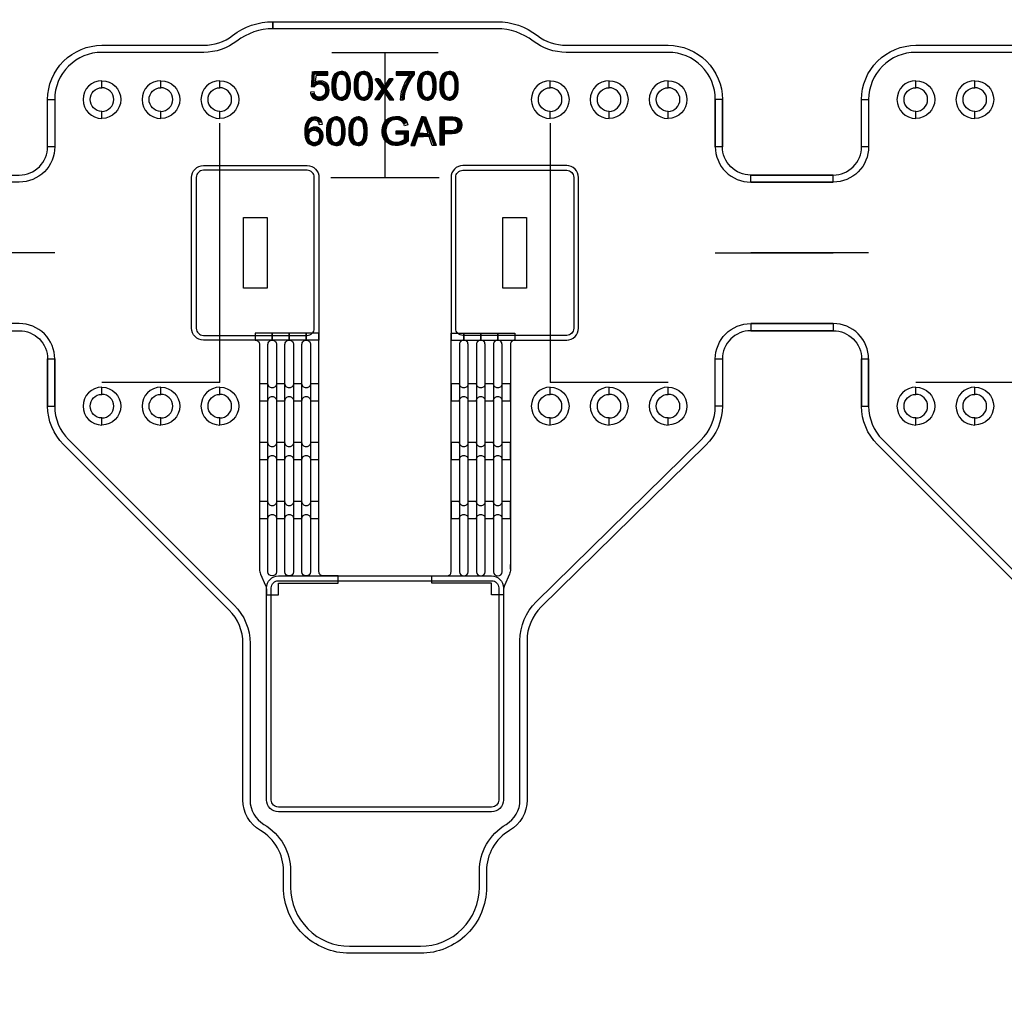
# Model space of a CAD drawing. Extents: x -63500 to 63500, y -63500 to 63500.
# Tile 29 of 256: x -25936 to -21763, y -24367 to -20213. Entities that reach past the tile are written whole.
import ezdxf

# ---------------------------------------------------------------- set-up
doc = ezdxf.new("R2010")
doc.units = 13
doc.header["$MEASUREMENT"] = 0
for name, color, linetype in [('1_Metal', 2, 'Continuous'), ('2_Electrodes', 5, 'Continuous'), ('3_Outline', 4, 'Continuous')]:
    doc.layers.add(name, color=color, linetype=linetype)
doc.styles.get("Standard").update_dxf_attribs({"font": 'arial.ttf'})

msp = doc.modelspace()

# ---------------------------------------------------------------- linework, layer by layer
for p, q in [((-24613, -20351.9), (-24163, -20351.9)), ((-24388, -20881.9), (-24388, -20351.9)), ((-25088, -21751.9), (-25088, -20651.9)), ((-23688, -20651.9), (-23688, -21751.9)), ((-24618, -20881.9), (-24158, -20881.9)), ((-25788, -21201.9), (-26288, -21201.9)), ((-22988, -21201.9), (-22488, -21201.9)), ((-22338, -21201.9), (-22838, -21201.9)), ((-25338, -21751.9), (-25588, -21751.9)), ((-25088, -21751.9), (-25338, -21751.9)), ((-23438, -21751.9), (-23688, -21751.9)), ((-23188, -21751.9), (-23438, -21751.9)), ((-21888, -21751.9), (-22138, -21751.9)), ((-21638, -21751.9), (-21888, -21751.9))]:
    msp.add_line(p, q)
for points in [[(-24988, -21351.9), (-24988, -21051.9), (-24888, -21051.9), (-24888, -21351.9)], [(-23888, -21351.9), (-23888, -21051.9), (-23788, -21051.9), (-23788, -21351.9)]]:
    msp.add_lwpolyline(points, close=True)
for radius in [50000, 47500, 45000]:
    msp.add_circle((0, 0), radius)
at = {"layer": '1_Metal'}
for p, q in [((-24668, -21571.9), (-24668, -21571.9)), ((-23856, -22543.4), (-23856, -22523.9))]:
    msp.add_line(p, q, dxfattribs=at)
for points in [[(-50000, 0, 1), (50000, 0), (51000, 0, -1), (-51000, 0)], [(-24668, -20881.9), (-24668, -21571.9), (-25158, -21571.9, -0.414214), (-25208, -21521.9), (-25208, -20881.9, -0.414214), (-25158, -20831.9), (-24718, -20831.9, -0.414214)], [(-24108, -20881.9), (-24108, -21571.9), (-23618, -21571.9, 0.414214), (-23568, -21521.9), (-23568, -20881.9, 0.414214), (-23618, -20831.9), (-24058, -20831.9, 0.414214)], [(-24840, -22651.9), (-24840, -22601.9), (-24586, -22601.9), (-24586, -22571.9), (-24650, -22571.9, -0.414214), (-24668, -22553.9), (-24668, -21541.9), (-24722, -21541.9), (-24722, -21571.9, -0.414214), (-24704, -21589.9), (-24704, -22553.9, -1), (-24740, -22553.9), (-24740, -21589.9, -0.414214), (-24722, -21571.9), (-24722, -21571.9), (-24722, -21541.9), (-24794, -21541.9), (-24794, -21571.9, -0.414214), (-24776, -21589.9), (-24776, -22553.9, -1), (-24812, -22553.9), (-24812, -21589.9, -0.414214), (-24794, -21571.9), (-24794, -21571.9), (-24794, -21541.9), (-24866, -21541.9), (-24866, -21571.9, -0.414214), (-24848, -21589.9), (-24848, -22553.9, -1), (-24884, -22553.9), (-24884, -21589.9, -0.414214), (-24866, -21571.9), (-24866, -21571.9), (-24866, -21541.9), (-24938, -21541.9), (-24938, -21571.9, -0.414214), (-24920, -21589.9), (-24920, -22543.4, 0.104248), (-24915.8, -22563.6), (-24894.3, -22612.3, -0.104248), (-24890, -22632.5), (-24890, -22651.9)], [(-23936, -22651.9), (-23936, -22601.9), (-24190, -22601.9), (-24190, -22571.9), (-24126, -22571.9, 0.414214), (-24108, -22553.9), (-24108, -21541.9), (-24054, -21541.9), (-24054, -21571.9, 0.414214), (-24072, -21589.9), (-24072, -22553.9, 1), (-24036, -22553.9), (-24036, -21589.9, 0.414214), (-24054, -21571.9), (-24054, -21571.9), (-24054, -21541.9), (-23982, -21541.9), (-23982, -21571.9, 0.414214), (-24000, -21589.9), (-24000, -22553.9, 1), (-23964, -22553.9), (-23964, -21589.9, 0.414214), (-23982, -21571.9), (-23982, -21571.9), (-23982, -21541.9), (-23910, -21541.9), (-23910, -21571.9, 0.414214), (-23928, -21589.9), (-23928, -22553.9, 1), (-23892, -22553.9), (-23892, -21589.9, 0.414214), (-23910, -21571.9), (-23910, -21571.9), (-23910, -21541.9), (-23838, -21541.9), (-23838, -21571.9, 0.414214), (-23856, -21589.9), (-23856, -22543.4, -0.104248), (-23860.3, -22563.6), (-23881.8, -22612.3, 0.104248), (-23886, -22632.5), (-23886, -22651.9)], [(-24884, -21756.7), (-24920, -21756.7), (-24920, -21828.7), (-24884, -21828.7, -0.414214), (-24866, -21810.7), (-24866, -21810.7, -0.414214), (-24848, -21828.7), (-24812, -21828.7, -0.414214), (-24794, -21810.7), (-24794, -21810.7, -0.414214), (-24776, -21828.7), (-24740, -21828.7, -0.414214), (-24722, -21810.7), (-24722, -21810.7, -0.414214), (-24704, -21828.7), (-24668, -21828.7), (-24668, -21756.7), (-24704, -21756.7, -0.414214), (-24722, -21774.7), (-24722, -21774.7, -0.414214), (-24740, -21756.7), (-24776, -21756.7, -0.414214), (-24794, -21774.7), (-24794, -21774.7, -0.414214), (-24812, -21756.7), (-24848, -21756.7, -0.414214), (-24866, -21774.7), (-24866, -21774.7, -0.414214)], [(-24072, -21756.7), (-24108, -21756.7), (-24108, -21828.7), (-24072, -21828.7, -0.414214), (-24054, -21810.7), (-24054, -21810.7, -0.414214), (-24036, -21828.7), (-24000, -21828.7, -0.414214), (-23982, -21810.7), (-23982, -21810.7, -0.414214), (-23964, -21828.7), (-23928, -21828.7, -0.414214), (-23910, -21810.7), (-23910, -21810.7, -0.414214), (-23892, -21828.7), (-23856, -21828.7), (-23856, -21756.7), (-23892, -21756.7, -0.414214), (-23910, -21774.7), (-23910, -21774.7, -0.414214), (-23928, -21756.7), (-23964, -21756.7, -0.414214), (-23982, -21774.7), (-23982, -21774.7, -0.414214), (-24000, -21756.7), (-24036, -21756.7, -0.414214), (-24054, -21774.7), (-24054, -21774.7, -0.414214)], [(-24884, -22006.7), (-24920, -22006.7), (-24920, -22078.7), (-24884, -22078.7, -0.414214), (-24866, -22060.7), (-24866, -22060.7, -0.414214), (-24848, -22078.7), (-24812, -22078.7, -0.414214), (-24794, -22060.7), (-24794, -22060.7, -0.414214), (-24776, -22078.7), (-24740, -22078.7, -0.414214), (-24722, -22060.7), (-24722, -22060.7, -0.414214), (-24704, -22078.7), (-24668, -22078.7), (-24668, -22006.7), (-24704, -22006.7, -0.414214), (-24722, -22024.7), (-24722, -22024.7, -0.414214), (-24740, -22006.7), (-24776, -22006.7, -0.414214), (-24794, -22024.7), (-24794, -22024.7, -0.414214), (-24812, -22006.7), (-24848, -22006.7, -0.414214), (-24866, -22024.7), (-24866, -22024.7, -0.414214)], [(-24072, -22006.7), (-24108, -22006.7), (-24108, -22078.7), (-24072, -22078.7, -0.414214), (-24054, -22060.7), (-24054, -22060.7, -0.414214), (-24036, -22078.7), (-24000, -22078.7, -0.414214), (-23982, -22060.7), (-23982, -22060.7, -0.414214), (-23964, -22078.7), (-23928, -22078.7, -0.414214), (-23910, -22060.7), (-23910, -22060.7, -0.414214), (-23892, -22078.7), (-23856, -22078.7), (-23856, -22006.7), (-23892, -22006.7, -0.414214), (-23910, -22024.7), (-23910, -22024.7, -0.414214), (-23928, -22006.7), (-23964, -22006.7, -0.414214), (-23982, -22024.7), (-23982, -22024.7, -0.414214), (-24000, -22006.7), (-24036, -22006.7, -0.414214), (-24054, -22024.7), (-24054, -22024.7, -0.414214)], [(-24884, -22256.7), (-24920, -22256.7), (-24920, -22328.7), (-24884, -22328.7, -0.414214), (-24866, -22310.7), (-24866, -22310.7, -0.414214), (-24848, -22328.7), (-24812, -22328.7, -0.414214), (-24794, -22310.7), (-24794, -22310.7, -0.414214), (-24776, -22328.7), (-24740, -22328.7, -0.414214), (-24722, -22310.7), (-24722, -22310.7, -0.414214), (-24704, -22328.7), (-24668, -22328.7), (-24668, -22256.7), (-24704, -22256.7, -0.414214), (-24722, -22274.7), (-24722, -22274.7, -0.414214), (-24740, -22256.7), (-24776, -22256.7, -0.414214), (-24794, -22274.7), (-24794, -22274.7, -0.414214), (-24812, -22256.7), (-24848, -22256.7, -0.414214), (-24866, -22274.7), (-24866, -22274.7, -0.414214)], [(-24072, -22256.7), (-24108, -22256.7), (-24108, -22328.7), (-24072, -22328.7, -0.414214), (-24054, -22310.7), (-24054, -22310.7, -0.414214), (-24036, -22328.7), (-24000, -22328.7, -0.414214), (-23982, -22310.7), (-23982, -22310.7, -0.414214), (-23964, -22328.7), (-23928, -22328.7, -0.414214), (-23910, -22310.7), (-23910, -22310.7, -0.414214), (-23892, -22328.7), (-23856, -22328.7), (-23856, -22256.7), (-23892, -22256.7, -0.414214), (-23910, -22274.7), (-23910, -22274.7, -0.414214), (-23928, -22256.7), (-23964, -22256.7, -0.414214), (-23982, -22274.7), (-23982, -22274.7, -0.414214), (-24000, -22256.7), (-24036, -22256.7, -0.414214), (-24054, -22274.7), (-24054, -22274.7, -0.414214)], [(-23936, -22571.9, -0.414214), (-23886, -22621.9), (-23886, -23521.9, -0.414214), (-23936, -23571.9), (-24840, -23571.9, -0.414214), (-24890, -23521.9), (-24890, -22621.9, -0.414214), (-24840, -22571.9), (-23936, -22571.9)]]:
    msp.add_lwpolyline(points, format="xyb", close=True, dxfattribs=at)
for points in [[(-24630.4, -20448.5), (-24630.4, -20434.4), (-24690, -20434.4), (-24701.4, -20495.9), (-24688.2, -20498.1), (-24680.1, -20489.6), (-24669.9, -20485.9), (-24662.2, -20485.9), (-24650.5, -20490.4), (-24642.8, -20499.9), (-24640.5, -20510.1), (-24640.5, -20518.2), (-24643.6, -20529), (-24650.1, -20536.5), (-24658, -20541.5), (-24664.6, -20542.5), (-24671.5, -20541.9), (-24680, -20537.8), (-24685.7, -20530.7), (-24688.9, -20519.8), (-24704.3, -20521.2), (-24702.4, -20530.7), (-24698.1, -20539.3), (-24692.4, -20545.9), (-24684.2, -20550.9), (-24673.5, -20554.3), (-24660.8, -20554.3), (-24652.1, -20552.6), (-24642.3, -20547.8), (-24634.5, -20540.4), (-24629.2, -20532.2), (-24625.7, -20522.1), (-24624.8, -20511.9), (-24626, -20501.5), (-24629.6, -20491.6), (-24635.3, -20484.3), (-24642.9, -20478.2), (-24651.6, -20474.3), (-24659.3, -20473.3), (-24664.9, -20473.3), (-24670.4, -20474.1), (-24676.3, -20476.1), (-24684.7, -20480.7), (-24678.2, -20448.5), (-24630.4, -20448.5)], [(-24573.4, -20554.2), (-24579.6, -20554.2), (-24591.5, -20550.4), (-24599.3, -20543.4), (-24605.8, -20533.6), (-24610, -20520.6), (-24611.8, -20507.1), (-24611.8, -20482.4), (-24610.2, -20467.3), (-24606, -20454.4), (-24598.7, -20442.9), (-24589.8, -20436), (-24579.7, -20432.5), (-24573.4, -20432.4), (-24573.4, -20444.4), (-24579.5, -20445.3), (-24586.4, -20449.2), (-24592.4, -20457.7), (-24595.5, -20469.1), (-24596.8, -20479), (-24597.4, -20488.7), (-24597.4, -20498.3), (-24596.9, -20507.2), (-24595.9, -20516), (-24593.9, -20525.6), (-24590.3, -20533.1), (-24584.8, -20538.8), (-24579, -20541.7), (-24573.4, -20542.6)], [(-24573.4, -20554.2), (-24567.2, -20554.2), (-24555.3, -20550.4), (-24547.5, -20543.4), (-24541.1, -20533.6), (-24536.9, -20520.6), (-24535, -20507.1), (-24535, -20482.4), (-24536.6, -20467.3), (-24540.8, -20454.4), (-24548.1, -20442.9), (-24557.1, -20436), (-24567.1, -20432.5), (-24573.4, -20432.4), (-24573.4, -20444.4), (-24567.3, -20445.3), (-24560.4, -20449.2), (-24554.5, -20457.7), (-24551.3, -20469.1), (-24550, -20479), (-24549.4, -20488.7), (-24549.4, -20498.3), (-24549.9, -20507.2), (-24550.9, -20516), (-24553, -20525.6), (-24556.5, -20533.1), (-24562, -20538.8), (-24567.8, -20541.7), (-24573.4, -20542.6)], [(-24479.6, -20554.2), (-24485.8, -20554.2), (-24497.7, -20550.4), (-24505.5, -20543.4), (-24511.9, -20533.6), (-24516.1, -20520.6), (-24518, -20507.1), (-24518, -20482.4), (-24516.4, -20467.3), (-24512.2, -20454.4), (-24504.9, -20442.9), (-24495.9, -20436), (-24485.9, -20432.5), (-24479.6, -20432.4), (-24479.6, -20444.4), (-24485.7, -20445.3), (-24492.6, -20449.2), (-24498.5, -20457.7), (-24501.6, -20469.1), (-24503, -20479), (-24503.5, -20488.7), (-24503.5, -20498.3), (-24503, -20507.2), (-24502.1, -20516), (-24500, -20525.6), (-24496.5, -20533.1), (-24491, -20538.8), (-24485.2, -20541.7), (-24479.6, -20542.6)], [(-24479.6, -20554.2), (-24473.4, -20554.2), (-24461.5, -20550.4), (-24453.7, -20543.4), (-24447.2, -20533.6), (-24443, -20520.6), (-24441.2, -20507.1), (-24441.2, -20482.4), (-24442.8, -20467.3), (-24447, -20454.4), (-24454.3, -20442.9), (-24463.2, -20436), (-24473.3, -20432.5), (-24479.6, -20432.4), (-24479.6, -20444.4), (-24473.5, -20445.3), (-24466.6, -20449.2), (-24460.6, -20457.7), (-24457.5, -20469.1), (-24456.2, -20479), (-24455.6, -20488.7), (-24455.6, -20498.3), (-24456.1, -20507.2), (-24457.1, -20516), (-24459.1, -20525.6), (-24462.7, -20533.1), (-24468.2, -20538.8), (-24474, -20541.7), (-24479.6, -20542.6)], [(-24323.9, -20553.1), (-24309.2, -20553.1), (-24307.2, -20538.2), (-24303.2, -20519.7), (-24297.6, -20503.1), (-24291.4, -20488.9), (-24283.4, -20473.9), (-24275.4, -20461.7), (-24263.2, -20446), (-24263.2, -20434.5), (-24340.9, -20434.5), (-24340.9, -20448.9), (-24282.1, -20448.9), (-24289.3, -20457.6), (-24296.6, -20468.9), (-24303.5, -20480.3), (-24308.7, -20491), (-24312.6, -20500.5), (-24315.9, -20509.7), (-24318.9, -20519.7), (-24321.1, -20529.1), (-24323, -20539.5), (-24323.9, -20553.1)], [(-24209.9, -20554.2), (-24216.1, -20554.2), (-24228, -20550.4), (-24235.8, -20543.4), (-24242.2, -20533.6), (-24246.5, -20520.6), (-24248.3, -20507.1), (-24248.3, -20482.4), (-24246.7, -20467.3), (-24242.5, -20454.4), (-24235.2, -20442.9), (-24226.3, -20436), (-24216.2, -20432.5), (-24209.9, -20432.4), (-24209.9, -20444.4), (-24216, -20445.3), (-24222.9, -20449.2), (-24228.9, -20457.7), (-24232, -20469.1), (-24233.3, -20479), (-24233.9, -20488.7), (-24233.9, -20498.3), (-24233.4, -20507.2), (-24232.4, -20516), (-24230.4, -20525.6), (-24226.8, -20533.1), (-24221.3, -20538.8), (-24215.5, -20541.7), (-24209.9, -20542.6)], [(-24209.9, -20554.2), (-24203.7, -20554.2), (-24191.8, -20550.4), (-24184, -20543.4), (-24177.6, -20533.6), (-24173.3, -20520.6), (-24171.5, -20507.1), (-24171.5, -20482.4), (-24173.1, -20467.3), (-24177.3, -20454.4), (-24184.6, -20442.9), (-24193.5, -20436), (-24203.6, -20432.5), (-24209.9, -20432.4), (-24209.9, -20444.4), (-24203.8, -20445.3), (-24196.9, -20449.2), (-24191, -20457.7), (-24187.8, -20469.1), (-24186.5, -20479), (-24185.9, -20488.7), (-24185.9, -20498.3), (-24186.4, -20507.2), (-24187.4, -20516), (-24189.5, -20525.6), (-24193, -20533.1), (-24198.5, -20538.8), (-24204.3, -20541.7), (-24209.9, -20542.6)], [(-24116.1, -20554.2), (-24122.3, -20554.2), (-24134.1, -20550.4), (-24142, -20543.4), (-24148.4, -20533.6), (-24152.6, -20520.6), (-24154.5, -20507.1), (-24154.5, -20482.4), (-24152.9, -20467.3), (-24148.6, -20454.4), (-24141.3, -20442.9), (-24132.4, -20436), (-24122.4, -20432.5), (-24116.1, -20432.4), (-24116.1, -20444.4), (-24122.2, -20445.3), (-24129, -20449.2), (-24135, -20457.7), (-24138.1, -20469.1), (-24139.4, -20479), (-24140, -20488.7), (-24140, -20498.3), (-24139.5, -20507.2), (-24138.6, -20516), (-24136.5, -20525.6), (-24133, -20533.1), (-24127.5, -20538.8), (-24121.6, -20541.7), (-24116.1, -20542.6)], [(-24116.1, -20554.2), (-24109.9, -20554.2), (-24098, -20550.4), (-24090.2, -20543.4), (-24083.7, -20533.6), (-24079.5, -20520.6), (-24077.6, -20507.1), (-24077.6, -20482.4), (-24079.3, -20467.3), (-24083.5, -20454.4), (-24090.8, -20442.9), (-24099.7, -20436), (-24109.7, -20432.5), (-24116.1, -20432.4), (-24116.1, -20444.4), (-24110, -20445.3), (-24103.1, -20449.2), (-24097.1, -20457.7), (-24094, -20469.1), (-24092.7, -20479), (-24092.1, -20488.7), (-24092.1, -20498.3), (-24092.6, -20507.2), (-24093.6, -20516), (-24095.6, -20525.6), (-24099.2, -20533.1), (-24104.7, -20538.8), (-24110.5, -20541.7), (-24116.1, -20542.6)], [(-24429.6, -20465.8), (-24411.5, -20465.8), (-24391.4, -20495.9), (-24391.4, -20519.3), (-24414, -20552.7), (-24431.8, -20552.7), (-24400.1, -20507.8), (-24429.6, -20465.8)], [(-24353.2, -20465.8), (-24371.3, -20465.8), (-24391.4, -20495.9), (-24391.4, -20519.3), (-24368.9, -20552.7), (-24351.1, -20552.7), (-24382.8, -20507.8), (-24353.2, -20465.8)], [(-24666.7, -20657.1), (-24652.5, -20655.6), (-24655.3, -20644.3), (-24662.1, -20635.5), (-24669.5, -20630.1), (-24678.3, -20627.2), (-24684.9, -20626.7), (-24690.4, -20627), (-24697.5, -20628.2), (-24705.8, -20631.7), (-24712.6, -20637.1), (-24719.3, -20645.9), (-24723, -20654.2), (-24725.8, -20664.4), (-24727.5, -20674.8), (-24728.2, -20689.6), (-24727.7, -20700.7), (-24726.4, -20711.4), (-24724, -20720.3), (-24720.2, -20728.5), (-24715.2, -20735.1), (-24709.6, -20739.8), (-24701.5, -20744.2), (-24693.6, -20746.3), (-24687.5, -20746.7), (-24681.6, -20746.3), (-24674.6, -20744.6), (-24668.1, -20741.6), (-24662.7, -20737.3), (-24657.9, -20731.6), (-24654.2, -20724.8), (-24651.8, -20717.6), (-24650.6, -20709.7), (-24650.6, -20702.7), (-24652, -20694.4), (-24654.4, -20688), (-24658.3, -20681.9), (-24663.2, -20676.8), (-24669.7, -20672.1), (-24676, -20669.7), (-24680.8, -20668.7), (-24685.2, -20668.5), (-24688.2, -20668.6), (-24691.9, -20669.2), (-24695.2, -20670), (-24700.2, -20672), (-24705.3, -20675.1), (-24708.7, -20678), (-24712.1, -20681.7), (-24713.7, -20684), (-24711.4, -20709.1), (-24711.4, -20704.2), (-24710.9, -20700.5), (-24709.8, -20696.3), (-24706.9, -20690.8), (-24702.9, -20686.5), (-24697.8, -20683.3), (-24691.1, -20681.3), (-24685.8, -20681.3), (-24679.2, -20682.9), (-24672.9, -20687.1), (-24668.9, -20692.3), (-24666.2, -20698.7), (-24665.3, -20705.7), (-24665.3, -20710.9), (-24666.8, -20718.3), (-24669.3, -20724), (-24673.4, -20729.4), (-24678.6, -20732.7), (-24683.9, -20734.5), (-24687.6, -20734.9), (-24692.8, -20734.2), (-24697.9, -20732.2), (-24703.6, -20727.9), (-24707.8, -20722.1), (-24710.6, -20714.8), (-24711.4, -20709.1), (-24713.7, -20684), (-24713.7, -20678.9), (-24713.1, -20673.1), (-24712, -20664.7), (-24709.6, -20656.8), (-24706.1, -20650.1), (-24701.6, -20644.7), (-24697.3, -20641.4), (-24692.6, -20639.2), (-24687.2, -20638.6), (-24682.7, -20639), (-24677.3, -20640.9), (-24672.7, -20644.4), (-24669.3, -20649.6), (-24666.7, -20657.1)], [(-24595.9, -20747.2), (-24602.1, -20747.2), (-24614, -20743.3), (-24621.8, -20736.4), (-24628.3, -20726.6), (-24632.5, -20713.6), (-24634.3, -20700), (-24634.3, -20675.4), (-24632.7, -20660.3), (-24628.5, -20647.4), (-24621.2, -20635.8), (-24612.3, -20628.9), (-24602.3, -20625.4), (-24595.9, -20625.3), (-24595.9, -20637.3), (-24602, -20638.3), (-24608.9, -20642.1), (-24614.9, -20650.6), (-24618, -20662), (-24619.3, -20671.9), (-24619.9, -20681.7), (-24619.9, -20691.2), (-24619.4, -20700.2), (-24618.4, -20709), (-24616.4, -20718.5), (-24612.8, -20726), (-24607.3, -20731.7), (-24601.5, -20734.7), (-24595.9, -20735.6)], [(-24595.9, -20747.2), (-24589.7, -20747.2), (-24577.8, -20743.3), (-24570, -20736.4), (-24563.6, -20726.6), (-24559.4, -20713.6), (-24557.5, -20700), (-24557.5, -20675.4), (-24559.1, -20660.3), (-24563.3, -20647.4), (-24570.7, -20635.8), (-24579.6, -20628.9), (-24589.6, -20625.4), (-24595.9, -20625.3), (-24595.9, -20637.3), (-24589.8, -20638.3), (-24583, -20642.1), (-24577, -20650.6), (-24573.9, -20662), (-24572.5, -20671.9), (-24572, -20681.7), (-24572, -20691.2), (-24572.5, -20700.2), (-24573.4, -20709), (-24575.5, -20718.5), (-24579, -20726), (-24584.5, -20731.7), (-24590.4, -20734.7), (-24595.9, -20735.6)], [(-24502.1, -20747.2), (-24508.3, -20747.2), (-24520.2, -20743.3), (-24528, -20736.4), (-24534.4, -20726.6), (-24538.6, -20713.6), (-24540.5, -20700), (-24540.5, -20675.4), (-24538.9, -20660.3), (-24534.7, -20647.4), (-24527.4, -20635.8), (-24518.4, -20628.9), (-24508.4, -20625.4), (-24502.1, -20625.3), (-24502.1, -20637.3), (-24508.2, -20638.3), (-24515.1, -20642.1), (-24521, -20650.6), (-24524.2, -20662), (-24525.5, -20671.9), (-24526.1, -20681.7), (-24526.1, -20691.2), (-24525.6, -20700.2), (-24524.6, -20709), (-24522.5, -20718.5), (-24519, -20726), (-24513.5, -20731.7), (-24507.7, -20734.7), (-24502.1, -20735.6)], [(-24502.1, -20747.2), (-24495.9, -20747.2), (-24484, -20743.3), (-24476.2, -20736.4), (-24469.7, -20726.6), (-24465.5, -20713.6), (-24463.7, -20700), (-24463.7, -20675.4), (-24465.3, -20660.3), (-24469.5, -20647.4), (-24476.8, -20635.8), (-24485.7, -20628.9), (-24495.8, -20625.4), (-24502.1, -20625.3), (-24502.1, -20637.3), (-24496, -20638.3), (-24489.1, -20642.1), (-24483.1, -20650.6), (-24480, -20662), (-24478.7, -20671.9), (-24478.1, -20681.7), (-24478.1, -20691.2), (-24478.6, -20700.2), (-24479.6, -20709), (-24481.6, -20718.5), (-24485.2, -20726), (-24490.7, -20731.7), (-24496.5, -20734.7), (-24502.1, -20735.6)], [(-24340.1, -20698.3), (-24340.1, -20684.3), (-24289.3, -20684.3), (-24289.3, -20728.7), (-24302.5, -20737.9), (-24316.5, -20743.8), (-24330.2, -20747.2), (-24344.9, -20747.2), (-24357.1, -20745.2), (-24369.4, -20741), (-24384.3, -20730), (-24392.6, -20718.7), (-24398, -20704.4), (-24400, -20689.9), (-24400, -20682.9), (-24398.7, -20670.6), (-24395.4, -20659.3), (-24389.8, -20647.9), (-24381.6, -20637.8), (-24374, -20632.1), (-24365.4, -20627.9), (-24354.5, -20624.7), (-24343.3, -20623.4), (-24336.6, -20623.4), (-24326.4, -20624.4), (-24316.2, -20627.9), (-24308.9, -20631.7), (-24302.2, -20637), (-24295.9, -20646.2), (-24290.9, -20659.2), (-24305.4, -20663.1), (-24308.9, -20653.5), (-24314.6, -20645.6), (-24322.4, -20640.6), (-24331, -20637.9), (-24340, -20637), (-24348.4, -20637.7), (-24357.3, -20639.7), (-24365, -20643.5), (-24371.6, -20648.8), (-24375.9, -20654.4), (-24380.1, -20662.9), (-24382.9, -20672.9), (-24383.9, -20681.2), (-24383.9, -20689.2), (-24382.4, -20700.2), (-24379.5, -20709.7), (-24373.5, -20719.4), (-24365.8, -20725.9), (-24357, -20730.4), (-24348.2, -20732.5), (-24340.7, -20733.2), (-24337.9, -20733.2), (-24330.6, -20732.4), (-24322.1, -20730.2), (-24313.2, -20726.2), (-24304.9, -20720.8), (-24304.9, -20698.3), (-24340.1, -20698.3)], [(-24225, -20638.3), (-24225, -20625.7), (-24233.1, -20625.7), (-24279.1, -20746.3), (-24262.3, -20746.3), (-24248.8, -20709), (-24225, -20709), (-24225, -20695.5), (-24244.3, -20695.5), (-24225, -20638.3)], [(-24225, -20638.3), (-24225, -20625.7), (-24216.8, -20625.7), (-24170.8, -20746.3), (-24187.6, -20746.3), (-24201.1, -20709), (-24225, -20709), (-24225, -20695.5), (-24205.6, -20695.5), (-24225, -20638.3)], [(-24153.9, -20745.8), (-24153.9, -20625.3), (-24101.1, -20625.3), (-24089.5, -20626.8), (-24081.3, -20629.1), (-24073.8, -20633.7), (-24067.3, -20641.6), (-24063.8, -20649.4), (-24062.4, -20657.2), (-24062.4, -20662.1), (-24063.7, -20671), (-24066.8, -20678.9), (-24073.1, -20686.9), (-24081.1, -20692.4), (-24091, -20695.3), (-24102.7, -20696.7), (-24137.9, -20696.7), (-24137.9, -20682.5), (-24103.4, -20682.5), (-24093.6, -20680.8), (-24086.2, -20677.5), (-24081.7, -20672.7), (-24079.3, -20666.2), (-24078.8, -20660.6), (-24079.4, -20655), (-24082.6, -20647.9), (-24087.4, -20643.2), (-24092.4, -20640.8), (-24098.9, -20639.9), (-24137.9, -20639.9), (-24137.9, -20745.8), (-24153.9, -20745.8)]]:
    msp.add_lwpolyline(points, close=True, dxfattribs=at)
at = {"layer": '2_Electrodes'}
for points in [[(47500, 0, -1), (-47500, 0), (-51000, 0, 1), (51000, 0)], [(-25818, -20751.9), (-25818, -20551.9, -0.414214), (-25588, -20321.9), (-25156.3, -20321.9, 0.165811), (-25034.1, -20280.3, -0.165811), (-24863, -20221.9), (-24863, -20251.9, 0.165811), (-25015.8, -20304, -0.165811), (-25156.3, -20351.9), (-25588, -20351.9, 0.414214), (-25788, -20551.9), (-25788, -20751.9)], [(-22988, -20751.9), (-22988, -20551.9, 0.414214), (-23188, -20351.9), (-23619.8, -20351.9, -0.165811), (-23760.3, -20304, 0.165811), (-23913, -20251.9), (-24863, -20251.9), (-24863, -20221.9), (-23913, -20221.9, -0.165811), (-23742, -20280.3, 0.165811), (-23619.8, -20321.9), (-23188, -20321.9, -0.414214), (-22958, -20551.9), (-22958, -20751.9)], [(-22368, -20751.9), (-22368, -20551.9, -0.414214), (-22138, -20321.9), (-21706.3, -20321.9, 0.165811), (-21584.1, -20280.3, -0.165811), (-21413, -20221.9), (-21413, -20251.9, 0.165811), (-21565.8, -20304, -0.165811), (-21706.3, -20351.9), (-22138, -20351.9, 0.414214), (-22338, -20551.9), (-22338, -20751.9)], [(-25588, -20471.9, 1), (-25588, -20631.9), (-25588, -20601.9, -1), (-25588, -20501.9)], [(-25588, -20471.9, -1), (-25588, -20631.9), (-25588, -20601.9, 1), (-25588, -20501.9)], [(-25338, -20471.9, 1), (-25338, -20631.9), (-25338, -20601.9, -1), (-25338, -20501.9)], [(-25338, -20471.9, -1), (-25338, -20631.9), (-25338, -20601.9, 1), (-25338, -20501.9)], [(-25088, -20471.9, 1), (-25088, -20631.9), (-25088, -20601.9, -1), (-25088, -20501.9)], [(-25088, -20471.9, -1), (-25088, -20631.9), (-25088, -20601.9, 1), (-25088, -20501.9)], [(-23688, -20471.9, 1), (-23688, -20631.9), (-23688, -20601.9, -1), (-23688, -20501.9)], [(-23688, -20471.9, -1), (-23688, -20631.9), (-23688, -20601.9, 1), (-23688, -20501.9)], [(-23438, -20471.9, 1), (-23438, -20631.9), (-23438, -20601.9, -1), (-23438, -20501.9)], [(-23438, -20471.9, -1), (-23438, -20631.9), (-23438, -20601.9, 1), (-23438, -20501.9)], [(-23188, -20471.9, 1), (-23188, -20631.9), (-23188, -20601.9, -1), (-23188, -20501.9)], [(-23188, -20471.9, -1), (-23188, -20631.9), (-23188, -20601.9, 1), (-23188, -20501.9)], [(-22138, -20471.9, 1), (-22138, -20631.9), (-22138, -20601.9, -1), (-22138, -20501.9)], [(-22138, -20471.9, -1), (-22138, -20631.9), (-22138, -20601.9, 1), (-22138, -20501.9)], [(-21888, -20471.9, 1), (-21888, -20631.9), (-21888, -20601.9, -1), (-21888, -20501.9)], [(-21888, -20471.9, -1), (-21888, -20631.9), (-21888, -20601.9, 1), (-21888, -20501.9)], [(-25788, -20751.9, -0.414214), (-25938, -20901.9), (-26288, -20901.9), (-26288, -20871.9), (-25938, -20871.9, 0.414214), (-25818, -20751.9), (-25818, -20551.9), (-25788, -20551.9)], [(-22988, -20751.9, 0.414214), (-22838, -20901.9), (-22488, -20901.9), (-22488, -20871.9), (-22838, -20871.9, -0.414214), (-22958, -20751.9), (-22958, -20551.9), (-22988, -20551.9)], [(-22338, -20751.9, -0.414214), (-22488, -20901.9), (-22838, -20901.9), (-22838, -20871.9), (-22488, -20871.9, 0.414214), (-22368, -20751.9), (-22368, -20551.9), (-22338, -20551.9)], [(-25188, -20881.9), (-25188, -21521.9, 0.414214), (-25158, -21551.9), (-24718, -21551.9, 0.414214), (-24688, -21521.9), (-24688, -20881.9, 0.414214), (-24718, -20851.9), (-25158, -20851.9, 0.414214)], [(-23588, -20881.9), (-23588, -21521.9, -0.414214), (-23618, -21551.9), (-24058, -21551.9, -0.414214), (-24088, -21521.9), (-24088, -20881.9, -0.414214), (-24058, -20851.9), (-23618, -20851.9, -0.414214)], [(-25938, -21501.9), (-26288, -21501.9), (-26288, -21531.9), (-25938, -21531.9, -0.414214), (-25818, -21651.9), (-25818, -21851.9), (-25788, -21851.9), (-25788, -21651.9, 0.414214)], [(-22838, -21501.9), (-22488, -21501.9), (-22488, -21531.9), (-22838, -21531.9, 0.414214), (-22958, -21651.9), (-22958, -21851.9), (-22988, -21851.9), (-22988, -21651.9, -0.414214)], [(-22488, -21501.9), (-22838, -21501.9), (-22838, -21531.9), (-22488, -21531.9, -0.414214), (-22368, -21651.9), (-22368, -21851.9), (-22338, -21851.9), (-22338, -21651.9, 0.414214)], [(-22958, -21651.9), (-22958, -21851.9, -0.203475), (-23028.3, -22017.4), (-23726.2, -22703.2, 0.201193), (-23786, -22845.9), (-23786, -23521.9, -0.265291), (-23859.8, -23651.1, 0.265291), (-23958, -23823.3), (-23958, -23891.9, -0.414214), (-24238, -24171.9), (-24538, -24171.9, -0.414214), (-24818, -23891.9), (-24818, -23823.3, 0.265291), (-24916.3, -23651.1, -0.265291), (-24990, -23521.9), (-24990, -22858.1, 0.198912), (-25048.6, -22716.6), (-25750.7, -22014.6, -0.198912), (-25818, -21851.9), (-25818, -21651.9), (-25788, -21651.9), (-25788, -21851.9, 0.198912), (-25729.5, -21993.4), (-25027.4, -22695.4, -0.198912), (-24960, -22858.1), (-24960, -23521.9, 0.265291), (-24901.1, -23625.3, -0.265291), (-24788, -23823.3), (-24788, -23891.9, 0.414214), (-24538, -24141.9), (-24238, -24141.9, 0.414214), (-23988, -23891.9), (-23988, -23823.3, -0.265291), (-23875, -23625.3, 0.265291), (-23816, -23521.9), (-23816, -22845.9, -0.201193), (-23747.2, -22681.8), (-23049.1, -21995.8, 0.203475), (-22988, -21851.9), (-22988, -21651.9)], [(-25588, -21771.9, 1), (-25588, -21931.9), (-25588, -21901.9, -1), (-25588, -21801.9)], [(-25588, -21771.9, -1), (-25588, -21931.9), (-25588, -21901.9, 1), (-25588, -21801.9)], [(-25338, -21771.9, 1), (-25338, -21931.9), (-25338, -21901.9, -1), (-25338, -21801.9)], [(-25338, -21771.9, -1), (-25338, -21931.9), (-25338, -21901.9, 1), (-25338, -21801.9)], [(-25088, -21771.9, 1), (-25088, -21931.9), (-25088, -21901.9, -1), (-25088, -21801.9)], [(-25088, -21771.9, -1), (-25088, -21931.9), (-25088, -21901.9, 1), (-25088, -21801.9)], [(-23688, -21771.9, 1), (-23688, -21931.9), (-23688, -21901.9, -1), (-23688, -21801.9)], [(-23688, -21771.9, -1), (-23688, -21931.9), (-23688, -21901.9, 1), (-23688, -21801.9)], [(-23438, -21771.9, 1), (-23438, -21931.9), (-23438, -21901.9, -1), (-23438, -21801.9)], [(-23438, -21771.9, -1), (-23438, -21931.9), (-23438, -21901.9, 1), (-23438, -21801.9)], [(-23188, -21771.9, 1), (-23188, -21931.9), (-23188, -21901.9, -1), (-23188, -21801.9)], [(-23188, -21771.9, -1), (-23188, -21931.9), (-23188, -21901.9, 1), (-23188, -21801.9)], [(-22138, -21771.9, 1), (-22138, -21931.9), (-22138, -21901.9, -1), (-22138, -21801.9)], [(-22138, -21771.9, -1), (-22138, -21931.9), (-22138, -21901.9, 1), (-22138, -21801.9)], [(-21888, -21771.9, 1), (-21888, -21931.9), (-21888, -21901.9, -1), (-21888, -21801.9)], [(-21888, -21771.9, -1), (-21888, -21931.9), (-21888, -21901.9, 1), (-21888, -21801.9)], [(-23936, -22591.9, -0.414214), (-23906, -22621.9), (-23906, -23521.9, -0.414214), (-23936, -23551.9), (-24840, -23551.9, -0.414214), (-24870, -23521.9), (-24870, -22621.9, -0.414214), (-24840, -22591.9), (-23936, -22591.9)]]:
    msp.add_lwpolyline(points, format="xyb", close=True, dxfattribs=at)
msp.add_lwpolyline([(-21598.6, -22716.6), (-22300.7, -22014.6, -0.198912), (-22368, -21851.9), (-22368, -21651.9), (-22338, -21651.9), (-22338, -21851.9, 0.198912), (-22279.5, -21993.4), (-21577.4, -22695.4, -0.198912)], format="xyb", dxfattribs=at)
at = {"layer": '3_Outline'}
for points in [[(47500, 0, -1), (-47500, 0), (-51000, 0, 1), (51000, 0)], [(-25818, -20751.9), (-25818, -20551.9, -0.414214), (-25588, -20321.9), (-25156.3, -20321.9, 0.165811), (-25034.1, -20280.3, -0.165811), (-24863, -20221.9), (-24863, -20251.9, 0.165811), (-25015.8, -20304, -0.165811), (-25156.3, -20351.9), (-25588, -20351.9, 0.414214), (-25788, -20551.9), (-25788, -20751.9)], [(-22988, -20751.9), (-22988, -20551.9, 0.414214), (-23188, -20351.9), (-23619.8, -20351.9, -0.165811), (-23760.3, -20304, 0.165811), (-23913, -20251.9), (-24863, -20251.9), (-24863, -20221.9), (-23913, -20221.9, -0.165811), (-23742, -20280.3, 0.165811), (-23619.8, -20321.9), (-23188, -20321.9, -0.414214), (-22958, -20551.9), (-22958, -20751.9)], [(-22368, -20751.9), (-22368, -20551.9, -0.414214), (-22138, -20321.9), (-21706.3, -20321.9, 0.165811), (-21584.1, -20280.3, -0.165811), (-21413, -20221.9), (-21413, -20251.9, 0.165811), (-21565.8, -20304, -0.165811), (-21706.3, -20351.9), (-22138, -20351.9, 0.414214), (-22338, -20551.9), (-22338, -20751.9)], [(-25588, -20471.9, 1), (-25588, -20631.9), (-25588, -20601.9, -1), (-25588, -20501.9)], [(-25588, -20471.9, -1), (-25588, -20631.9), (-25588, -20601.9, 1), (-25588, -20501.9)], [(-25338, -20471.9, 1), (-25338, -20631.9), (-25338, -20601.9, -1), (-25338, -20501.9)], [(-25338, -20471.9, -1), (-25338, -20631.9), (-25338, -20601.9, 1), (-25338, -20501.9)], [(-25088, -20471.9, 1), (-25088, -20631.9), (-25088, -20601.9, -1), (-25088, -20501.9)], [(-25088, -20471.9, -1), (-25088, -20631.9), (-25088, -20601.9, 1), (-25088, -20501.9)], [(-23688, -20471.9, 1), (-23688, -20631.9), (-23688, -20601.9, -1), (-23688, -20501.9)], [(-23688, -20471.9, -1), (-23688, -20631.9), (-23688, -20601.9, 1), (-23688, -20501.9)], [(-23438, -20471.9, 1), (-23438, -20631.9), (-23438, -20601.9, -1), (-23438, -20501.9)], [(-23438, -20471.9, -1), (-23438, -20631.9), (-23438, -20601.9, 1), (-23438, -20501.9)], [(-23188, -20471.9, 1), (-23188, -20631.9), (-23188, -20601.9, -1), (-23188, -20501.9)], [(-23188, -20471.9, -1), (-23188, -20631.9), (-23188, -20601.9, 1), (-23188, -20501.9)], [(-22138, -20471.9, 1), (-22138, -20631.9), (-22138, -20601.9, -1), (-22138, -20501.9)], [(-22138, -20471.9, -1), (-22138, -20631.9), (-22138, -20601.9, 1), (-22138, -20501.9)], [(-21888, -20471.9, 1), (-21888, -20631.9), (-21888, -20601.9, -1), (-21888, -20501.9)], [(-21888, -20471.9, -1), (-21888, -20631.9), (-21888, -20601.9, 1), (-21888, -20501.9)], [(-25788, -20751.9, -0.414214), (-25938, -20901.9), (-26288, -20901.9), (-26288, -20871.9), (-25938, -20871.9, 0.414214), (-25818, -20751.9), (-25818, -20551.9), (-25788, -20551.9)], [(-22988, -20751.9, 0.414214), (-22838, -20901.9), (-22488, -20901.9), (-22488, -20871.9), (-22838, -20871.9, -0.414214), (-22958, -20751.9), (-22958, -20551.9), (-22988, -20551.9)], [(-22338, -20751.9, -0.414214), (-22488, -20901.9), (-22838, -20901.9), (-22838, -20871.9), (-22488, -20871.9, 0.414214), (-22368, -20751.9), (-22368, -20551.9), (-22338, -20551.9)], [(-25938, -21501.9), (-26288, -21501.9), (-26288, -21531.9), (-25938, -21531.9, -0.414214), (-25818, -21651.9), (-25818, -21851.9), (-25788, -21851.9), (-25788, -21651.9, 0.414214)], [(-22838, -21501.9), (-22488, -21501.9), (-22488, -21531.9), (-22838, -21531.9, 0.414214), (-22958, -21651.9), (-22958, -21851.9), (-22988, -21851.9), (-22988, -21651.9, -0.414214)], [(-22488, -21501.9), (-22838, -21501.9), (-22838, -21531.9), (-22488, -21531.9, -0.414214), (-22368, -21651.9), (-22368, -21851.9), (-22338, -21851.9), (-22338, -21651.9, 0.414214)], [(-22958, -21651.9), (-22958, -21851.9, -0.203475), (-23028.3, -22017.4), (-23726.2, -22703.2, 0.201193), (-23786, -22845.9), (-23786, -23521.9, -0.265291), (-23859.8, -23651.1, 0.265291), (-23958, -23823.3), (-23958, -23891.9, -0.414214), (-24238, -24171.9), (-24538, -24171.9, -0.414214), (-24818, -23891.9), (-24818, -23823.3, 0.265291), (-24916.3, -23651.1, -0.265291), (-24990, -23521.9), (-24990, -22858.1, 0.198912), (-25048.6, -22716.6), (-25750.7, -22014.6, -0.198912), (-25818, -21851.9), (-25818, -21651.9), (-25788, -21651.9), (-25788, -21851.9, 0.198912), (-25729.5, -21993.4), (-25027.4, -22695.4, -0.198912), (-24960, -22858.1), (-24960, -23521.9, 0.265291), (-24901.1, -23625.3, -0.265291), (-24788, -23823.3), (-24788, -23891.9, 0.414214), (-24538, -24141.9), (-24238, -24141.9, 0.414214), (-23988, -23891.9), (-23988, -23823.3, -0.265291), (-23875, -23625.3, 0.265291), (-23816, -23521.9), (-23816, -22845.9, -0.201193), (-23747.2, -22681.8), (-23049.1, -21995.8, 0.203475), (-22988, -21851.9), (-22988, -21651.9)], [(-25588, -21771.9, 1), (-25588, -21931.9), (-25588, -21901.9, -1), (-25588, -21801.9)], [(-25588, -21771.9, -1), (-25588, -21931.9), (-25588, -21901.9, 1), (-25588, -21801.9)], [(-25338, -21771.9, 1), (-25338, -21931.9), (-25338, -21901.9, -1), (-25338, -21801.9)], [(-25338, -21771.9, -1), (-25338, -21931.9), (-25338, -21901.9, 1), (-25338, -21801.9)], [(-25088, -21771.9, 1), (-25088, -21931.9), (-25088, -21901.9, -1), (-25088, -21801.9)], [(-25088, -21771.9, -1), (-25088, -21931.9), (-25088, -21901.9, 1), (-25088, -21801.9)], [(-23688, -21771.9, 1), (-23688, -21931.9), (-23688, -21901.9, -1), (-23688, -21801.9)], [(-23688, -21771.9, -1), (-23688, -21931.9), (-23688, -21901.9, 1), (-23688, -21801.9)], [(-23438, -21771.9, 1), (-23438, -21931.9), (-23438, -21901.9, -1), (-23438, -21801.9)], [(-23438, -21771.9, -1), (-23438, -21931.9), (-23438, -21901.9, 1), (-23438, -21801.9)], [(-23188, -21771.9, 1), (-23188, -21931.9), (-23188, -21901.9, -1), (-23188, -21801.9)], [(-23188, -21771.9, -1), (-23188, -21931.9), (-23188, -21901.9, 1), (-23188, -21801.9)], [(-22138, -21771.9, 1), (-22138, -21931.9), (-22138, -21901.9, -1), (-22138, -21801.9)], [(-22138, -21771.9, -1), (-22138, -21931.9), (-22138, -21901.9, 1), (-22138, -21801.9)], [(-21888, -21771.9, 1), (-21888, -21931.9), (-21888, -21901.9, -1), (-21888, -21801.9)], [(-21888, -21771.9, -1), (-21888, -21931.9), (-21888, -21901.9, 1), (-21888, -21801.9)]]:
    msp.add_lwpolyline(points, format="xyb", close=True, dxfattribs=at)
msp.add_lwpolyline([(-21598.6, -22716.6), (-22300.7, -22014.6, -0.198912), (-22368, -21851.9), (-22368, -21651.9), (-22338, -21651.9), (-22338, -21851.9, 0.198912), (-22279.5, -21993.4), (-21577.4, -22695.4, -0.198912)], format="xyb", dxfattribs=at)

# ---------------------------------------------------------------- texts
for s, p in [('500x700', (-24712.7, -20552.7)), ('600 GAP', (-24735.5, -20745.5))]:
    msp.add_text(s, height=120).set_placement(p)

doc.saveas('drawing.dxf')
